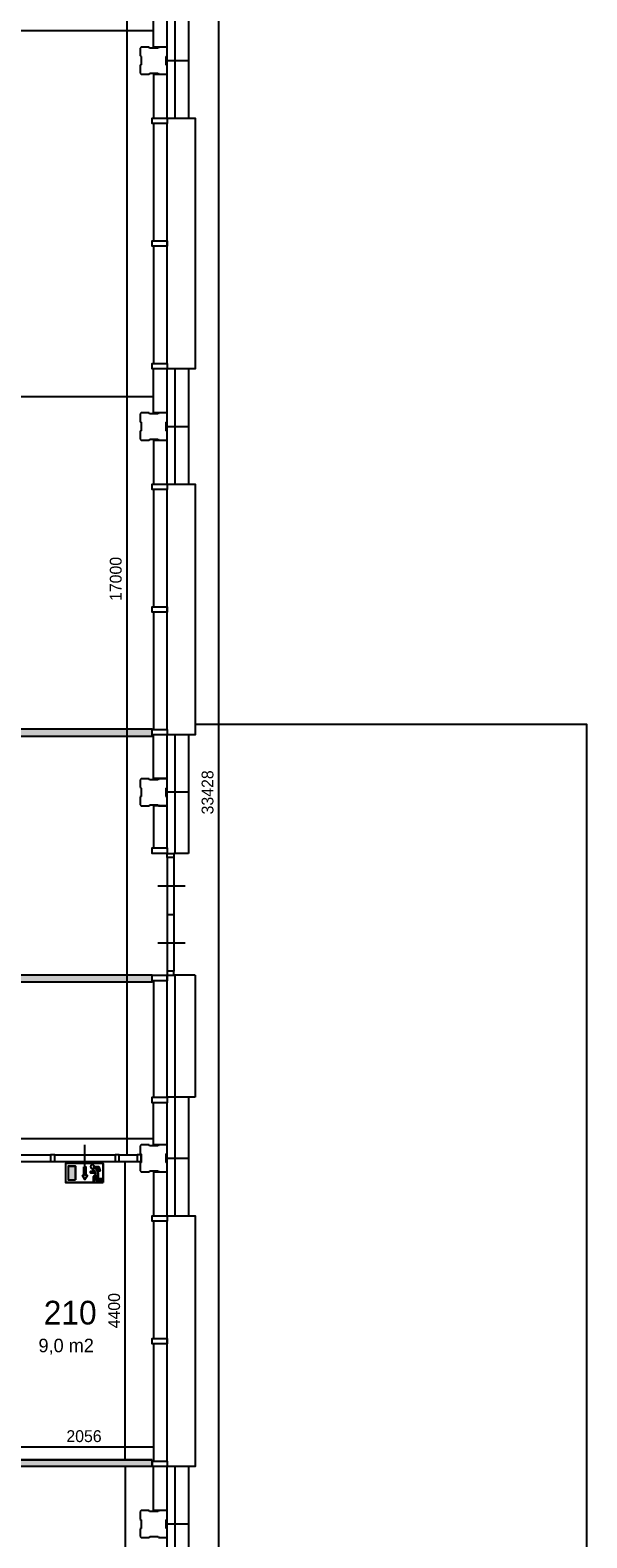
# Model space of a CAD drawing. Extents: x 393774 to 561444, y -100020 to -6220.
# Tile 31 of 47: x 553220 to 561444, y -83023 to -60770. Entities that reach past the tile are written whole.
import ezdxf

# ---------------------------------------------------------------- set-up
doc = ezdxf.new("R2010")
doc.units = 0
doc.header["$MEASUREMENT"] = 0
doc.header["$PDMODE"] = 35
doc.header["$PDSIZE"] = -0.5
doc.layers.get('0').update_dxf_attribs({"linetype": 'CONTINUOUS'})
doc.layers.get('DEFPOINTS').update_dxf_attribs({"linetype": 'CONTINUOUS'})
for name, color, linetype in [('AA$1A---_ARCEER', 252, 'CONTINUOUS'), ('AL21----_BUITENWAND', 252, 'CONTINUOUS'), ('AL22----_BINNENWAND', 252, 'CONTINUOUS'), ('AL31----_BUITENKOZIJN', 252, 'CONTINUOUS'), ('AL32----_BINNENKOZIJN', 252, 'CONTINUOUS'), ('AM$1A---_MAATVOERING', 252, 'CONTINUOUS'), ('Betonpalen', 252, 'CONTINUOUS'), ('Brandweer', 252, 'CONTINUOUS'), ('LAYER01', 252, 'CONTINUOUS'), ('M2', 252, 'CONTINUOUS')]:
    doc.layers.add(name, color=color, linetype=linetype)
doc.styles.add('B-01', font='b-gbp')
doc.dimstyles.new('BBA_STAND', dxfattribs={"dimtxt": 175, "dimasz": 1, "dimexe": 1, "dimexo": 0.001, "dimgap": 75, "dimtad": 1, "dimdec": 0, "dimzin": 0, "dimdsep": 46, "dimtxsty": 'B-01', "dimblk": 'NONE', "dimblk1": 'NONE', "dimblk2": 'PIJL1', "dimcen": 1, "dimse1": 1, "dimse2": 1, "dimclrd": 256, "dimclre": 1, "dimclrt": 256, "dimadec": 0, "dimazin": 0, "dimtfac": 1, "dimtdec": 0, "dimtmove": 0, "dimatfit": 0, "dimldrblk": 'PIJL1', "dimfxl": 1, "dimtolj": 1, "dimtzin": 0, "dimarcsym": 0})

# ---------------------------------------------------------------- blocks, each defined once
blk = doc.blocks.new('*D114')
at = {"layer": 'AM$1A---_MAATVOERING', "lineweight": -2, "transparency": 16777216}
blk.add_line((554625, -81970), (554625, -88220), dxfattribs=at)
at = {"layer": 'DEFPOINTS', "color": 0, "transparency": 16777216}
for p in [(547277, -81970), (549127, -88220), (554625, -88220)]:
    blk.add_point(p, dxfattribs=at)
at = {"layer": 'AM$1A---_MAATVOERING', "transparency": 16777216, "insert": (554462, -85095), "char_height": 175, "attachment_point": 5, "rotation": 90, "style": 'B-01'}
blk.add_mtext('\\A1;6250', dxfattribs=at)
blk = doc.blocks.new('_None')
blk = doc.blocks.new('PIJL1')
at = {"color": 1, "linetype": 'ByBlock'}
blk.add_line((0, 83), (0, -83), dxfattribs=at)
blk.add_solid([(-100, 17), (-100, -17), (0, 0)], dxfattribs=at)
blk = doc.blocks.new('*D115')
at = {"layer": 'AM$1A---_MAATVOERING', "lineweight": -2, "transparency": 16777216}
blk.add_line((554625, -81870), (554625, -77470), dxfattribs=at)
at = {"layer": 'DEFPOINTS', "color": 0, "transparency": 16777216}
for p in [(553254, -77470), (554625, -77470), (553544, -81870)]:
    blk.add_point(p, dxfattribs=at)
at = {"layer": 'AM$1A---_MAATVOERING', "transparency": 16777216, "insert": (554462, -79670), "char_height": 175, "attachment_point": 5, "rotation": 90, "style": 'B-01'}
blk.add_mtext('\\A1;4400', dxfattribs=at)
blk = doc.blocks.new('*D116')
at = {"layer": 'AM$1A---_MAATVOERING', "lineweight": -2, "transparency": 16777216}
blk.add_line((555044, -81685), (552988, -81685), dxfattribs=at)
at = {"layer": 'DEFPOINTS', "color": 0, "transparency": 16777216}
for p in [(552988, -81685), (552988, -81866), (555044, -82299)]:
    blk.add_point(p, dxfattribs=at)
at = {"layer": 'AM$1A---_MAATVOERING', "transparency": 16777216, "insert": (554016, -81523), "char_height": 175, "attachment_point": 5, "style": 'B-01'}
blk.add_mtext('\\A1;2056', dxfattribs=at)
blk = doc.blocks.new('*D122')
at = {"layer": 'AM$1A---_MAATVOERING', "lineweight": -2, "transparency": 16777216}
blk.add_line((554649, -60370), (554649, -77370), dxfattribs=at)
at = {"layer": 'DEFPOINTS', "color": 0, "transparency": 16777216}
for p in [(553584, -60370), (548804, -77370), (554649, -77370)]:
    blk.add_point(p, dxfattribs=at)
at = {"layer": 'AM$1A---_MAATVOERING', "transparency": 16777216, "insert": (554486, -68870), "char_height": 175, "attachment_point": 5, "rotation": 90, "style": 'B-01'}
blk.add_mtext('\\A1;17000', dxfattribs=at)
blk = doc.blocks.new('*D123')
at = {"layer": 'AM$1A---_MAATVOERING', "lineweight": -2, "transparency": 16777216}
blk.add_line((555044, -66183), (549744, -66183), dxfattribs=at)
at = {"layer": 'DEFPOINTS', "color": 0, "transparency": 16777216}
for p in [(549744, -66103), (549744, -66183), (555044, -66103)]:
    blk.add_point(p, dxfattribs=at)
at = {"layer": 'AM$1A---_MAATVOERING', "transparency": 16777216, "insert": (552394, -66021), "char_height": 175, "attachment_point": 5, "style": 'B-01'}
blk.add_mtext('\\A1;5300', dxfattribs=at)
blk = doc.blocks.new('*D124')
at = {"layer": 'AM$1A---_MAATVOERING', "lineweight": -2, "transparency": 16777216}
blk.add_line((555044, -60780), (544294, -60780), dxfattribs=at)
at = {"layer": 'DEFPOINTS', "color": 0, "transparency": 16777216}
for p in [(544294, -60780), (544294, -61738), (555044, -61738)]:
    blk.add_point(p, dxfattribs=at)
at = {"layer": 'AM$1A---_MAATVOERING', "transparency": 16777216, "insert": (549669, -60618), "char_height": 175, "attachment_point": 5, "style": 'B-01'}
blk.add_mtext('\\A1;10750', dxfattribs=at)
blk = doc.blocks.new('*D125')
at = {"layer": 'AM$1A---_MAATVOERING', "lineweight": -2, "transparency": 16777216}
blk.add_line((546994, -77128), (555044, -77128), dxfattribs=at)
at = {"layer": 'DEFPOINTS', "color": 0, "transparency": 16777216}
for p in [(555044, -76918), (546994, -77057), (555044, -77128)]:
    blk.add_point(p, dxfattribs=at)
at = {"layer": 'AM$1A---_MAATVOERING', "transparency": 16777216, "insert": (551019, -76966), "char_height": 175, "attachment_point": 5, "style": 'B-01'}
blk.add_mtext('\\A1;8050', dxfattribs=at)
blk = doc.blocks.new('*D149')
at = {"layer": 'AM$1A---_MAATVOERING', "lineweight": -2, "transparency": 16777216}
blk.add_line((556004, -55306), (556004, -88734), dxfattribs=at)
at = {"layer": 'DEFPOINTS', "color": 0, "transparency": 16777216}
for p in [(555558, -55306), (555558, -88734), (556004, -88734)]:
    blk.add_point(p, dxfattribs=at)
at = {"layer": 'AM$1A---_MAATVOERING', "transparency": 16777216, "insert": (555842, -72020), "char_height": 175, "attachment_point": 5, "rotation": 90, "style": 'B-01'}
blk.add_mtext('\\A1;33428', dxfattribs=at)

msp = doc.modelspace()

# ---------------------------------------------------------------- hatches: boundary and pattern name
at = {"layer": 'AA$1A---_ARCEER'}
for points in [[(549744.3, -71088.2), (549744.3, -71188.2), (555024.3, -71188.2), (555024.3, -71088.2)], [(550749.3, -74718.3), (550749.3, -74818.3), (555024.3, -74818.2), (555024.3, -74718.2)], [(555024.3, -81970.1), (555024.3, -81870.1), (548944.3, -81870.1), (546994.3, -81870.1), (546994.3, -76468.2), (546894.3, -76468.2), (546894.3, -81970.1)]]:
    msp.add_hatch(color=256, dxfattribs=at).paths.add_polyline_path(points)
at = {"layer": 'Brandweer'}
h = msp.add_hatch(color=256, dxfattribs=at)
h.paths.add_polyline_path([(553890.7, -77535.4), (553779.7, -77535.4), (553779.7, -77738.8), (553890.7, -77738.8)])
h.paths.add_polyline_path([(554148.5, -77579.8), (554151.8, -77578.8), (554153.3, -77578.3), (554158.9, -77575.6), (554159.5, -77575.2), (554165.2, -77570.8), (554165.5, -77570.6), (554168.6, -77567.1), (554169, -77566.6), (554172.3, -77561.4), (554172.5, -77561), (554175.8, -77551.4), (554175.9, -77551.1), (554176.5, -77544.5), (554176.5, -77544.6), (554237.5, -77544.6), (554252.5, -77604.7), (554228.7, -77604.7), (554219.4, -77567.7), (554192.5, -77567.7), (554223.6, -77636.2), (554223.6, -77725), (554288.4, -77725), (554288.4, -77748.1), (554200.5, -77748.1), (554200.5, -77674.1), (554172.8, -77709.8), (554172.8, -77771.2), (554149.6, -77771.2), (554149.6, -77701.8), (554189.5, -77650.6), (554168.1, -77603.5), (554168.1, -77637.1), (554112.6, -77637.1), (554112.6, -77614), (554145, -77614), (554145, -77580.4), (554145.4, -77580.4), (554145.8, -77580.3), (554146.2, -77580.3), (554146.6, -77580.2), (554147, -77580.1)])
h.paths.add_polyline_path([(554166.8, -77536), (554166.7, -77535.8), (554164.5, -77530.8), (554164.4, -77530.7), (554161.7, -77526.9), (554161.7, -77526.8), (554159.5, -77524.5), (554159.3, -77524.3), (554155.7, -77521.5), (554155.6, -77521.4), (554151.8, -77519.3), (554151.7, -77519.3), (554146.1, -77517.5), (554146, -77517.5), (554138.8, -77516.9), (554138.7, -77516.9), (554132.6, -77518), (554132.5, -77518), (554128.4, -77519.6), (554128.3, -77519.6), (554126.4, -77520.6), (554126.2, -77520.8), (554123.7, -77522.4), (554123.6, -77522.6), (554121.6, -77524.2), (554121.5, -77524.3), (554118.5, -77527.6), (554118.4, -77527.8), (554116.2, -77531.1), (554116.1, -77531.3), (554114.2, -77535.5), (554114.2, -77535.6), (554112.9, -77541.2), (554112.8, -77541.4), (554112.7, -77545.4), (554112.7, -77545.6), (554113, -77548.9), (554113, -77549.1), (554114.5, -77554.6), (554114.6, -77554.8), (554116.1, -77558), (554116.2, -77558.2), (554119.1, -77562.4), (554119.2, -77562.5), (554123.5, -77566.6), (554123.6, -77566.7), (554126.3, -77568.5), (554126.4, -77568.6), (554130.7, -77570.6), (554130.8, -77570.6), (554135.1, -77571.8), (554135.1, -77571.8), (554141.8, -77572.3), (554141.8, -77572.3), (554147.8, -77571.3), (554147.9, -77571.3), (554152, -77569.8), (554152.1, -77569.7), (554155.3, -77568), (554155.5, -77567.9), (554158.5, -77565.6), (554158.6, -77565.5), (554161.9, -77562.2), (554164.5, -77558.3), (554164.6, -77558.1), (554166.1, -77555), (554166.2, -77554.9), (554167.4, -77550.8), (554167.5, -77550.6), (554167.9, -77548), (554167.9, -77547.8), (554168.1, -77543.3), (554168.1, -77543.3), (554167.8, -77540.5)])
edge = h.paths.add_edge_path()
edge.add_line((554042.4, -77547.5), (554042.4, -77677))
edge.add_line((554028.5, -77732.5), (554065.5, -77677))
edge.add_line((554065.5, -77677), (554042.4, -77677))
edge.add_line((554014.7, -77547.5), (554014.7, -77677))
edge.add_line((553991.5, -77677), (554028.5, -77732.5))
h = msp.add_hatch(color=256, dxfattribs=at)
h.paths.add_polyline_path([(554014.7, -77547.5), (554042.4, -77547.5), (554042.4, -77677), (554065.5, -77677), (554028.5, -77732.5), (553991.5, -77677), (554014.7, -77677)], flags=17)
edge = h.paths.add_edge_path()
edge.add_line((554014.7, -77677), (553991.5, -77677))
edge.add_line((553991.5, -77677), (554028.5, -77732.5))
edge.add_line((554028.5, -77732.5), (554065.5, -77677))
edge.add_line((554065.5, -77677), (554042.4, -77677))
edge.add_line((554042.4, -77547.5), (554042.4, -77677))
edge.add_line((554014.7, -77547.5), (554014.7, -77677))

# ---------------------------------------------------------------- linework, layer by layer
at = {"layer": 'AA$1A---_ARCEER'}
for points in [[(549744.3, -71188.2), (555024.3, -71188.2), (555024.3, -71088.2), (549744.3, -71088.2)], [(550749.3, -74818.3), (555024.3, -74818.2), (555024.3, -74718.2), (550749.3, -74718.3)]]:
    msp.add_lwpolyline(points, close=True, dxfattribs=at)
at = {"layer": 'AL21----_BUITENWAND'}
for p, q in [((555044.3, -61020.1), (555044.3, -60370.1)), ((555244.3, -62070.1), (555244.3, -60370.1)), ((555358.3, -60370.1), (555358.3, -62070.1)), ((555558.3, -60370.1), (555558.3, -62070.1)), ((555244.3, -61020.1), (555044.3, -61020.1)), ((555558.3, -61222.9), (555244.3, -61222.9)), ((555244.3, -61425.8), (555044.3, -61425.8)), ((555044.3, -61425.8), (555044.3, -62070.1)), ((555044.3, -66420.1), (555044.3, -65770.1)), ((555244.3, -67470.1), (555244.3, -65770.1)), ((555358.3, -65770.1), (555358.3, -67470.1)), ((555558.3, -65770.1), (555558.3, -67470.1)), ((555244.3, -66420.1), (555044.3, -66420.1)), ((555558.3, -66622.9), (555244.3, -66622.9)), ((555244.3, -66825.8), (555044.3, -66825.8)), ((555044.3, -66825.8), (555044.3, -67470.1)), ((555044.3, -71814.3), (555044.3, -71164.3)), ((555244.3, -72840.1), (555244.3, -71164.3)), ((555358.3, -71164.3), (555358.3, -72920.1)), ((555558.3, -71164.3), (555558.3, -72920.1)), ((555244.3, -71814.3), (555044.3, -71814.3)), ((555558.3, -72017.2), (555244.3, -72017.2)), ((555244.3, -72220.1), (555044.3, -72220.1)), ((555044.3, -72220.1), (555044.3, -72840.1)), ((555358.3, -76520.1), (555358.3, -78270.1)), ((555558.3, -76520.1), (555558.3, -78270.1)), ((555044.3, -77220.1), (555044.3, -76600.1)), ((555244.3, -78270.1), (555244.3, -76600.1)), ((555244.3, -77220.1), (555044.3, -77220.1)), ((555558.3, -77422.9), (555244.3, -77422.9)), ((555244.3, -77625.8), (555044.3, -77625.8)), ((555044.3, -77625.8), (555044.3, -78270.1)), ((555044.3, -82620.1), (555044.3, -81970.1)), ((555244.3, -83670.1), (555244.3, -81970.1)), ((555358.3, -81970.1), (555358.3, -83670.1)), ((555558.3, -81970.1), (555558.3, -83670.1)), ((555244.3, -82620.1), (555044.3, -82620.1)), ((555558.3, -82822.9), (555244.3, -82822.9))]:
    msp.add_line(p, q, dxfattribs=at)
at = {"layer": 'AL22----_BINNENWAND'}
for points in [[(543244.3, -88834.1), (543244.3, -94620.1), (561444.3, -94620.1), (561444.3, -71020.1), (555658.3, -71020.1)], [(561444.3, -71020.1), (555658.3, -71020.1)], [(561444.3, -94620.1), (561444.3, -71020.1)], [(555024.3, -81970.1), (546894.3, -81970.1), (546894.3, -76468.2)], [(555024.3, -81970.1), (546894.3, -81970.1), (546894.3, -76468.2)], [(546994.3, -81870.1), (555024.3, -81870.1)], [(555024.3, -81870.1), (548944.3, -81870.1)], [(555024.3, -81870.1), (548944.3, -81870.1)], [(555024.3, -81870.1), (555024.3, -81970.1)], [(555024.3, -81870.1), (555024.3, -81970.1)], [(555024.3, -81870.1), (555024.3, -81970.1)], [(555024.3, -81970.1), (546894.3, -81970.1)]]:
    msp.add_lwpolyline(points, dxfattribs=at)
at = {"layer": 'AL31----_BUITENKOZIJN'}
msp.add_line((555658.3, -76520.1), (555244.3, -76520.1), dxfattribs=at)
for points in [[(555244.3, -62070.1), (555244.3, -62150.1), (555024.3, -62150.1), (555024.3, -62070.1)], [(555244.3, -62070.1), (555244.3, -62150.1), (555024.3, -62150.1), (555024.3, -62070.1)], [(555244.3, -63880.1), (555244.3, -63960.1), (555024.3, -63960.1), (555024.3, -63880.1)], [(555244.3, -63880.1), (555244.3, -63960.1), (555024.3, -63960.1), (555024.3, -63880.1)], [(555244.3, -65690.1), (555244.3, -65770.1), (555024.3, -65770.1), (555024.3, -65690.1)], [(555244.3, -65690.1), (555244.3, -65770.1), (555024.3, -65770.1), (555024.3, -65690.1)], [(555244.3, -67470.1), (555244.3, -67550.1), (555024.3, -67550.1), (555024.3, -67470.1)], [(555244.3, -67470.1), (555244.3, -67550.1), (555024.3, -67550.1), (555024.3, -67470.1)], [(555244.3, -69280.1), (555244.3, -69360.1), (555024.3, -69360.1), (555024.3, -69280.1)], [(555244.3, -69280.1), (555244.3, -69360.1), (555024.3, -69360.1), (555024.3, -69280.1)], [(555244.3, -71090.1), (555244.3, -71170.1), (555024.3, -71170.1), (555024.3, -71090.1)], [(555244.3, -71090.1), (555244.3, -71170.1), (555024.3, -71170.1), (555024.3, -71090.1)], [(555244.3, -72840.1), (555244.3, -72920.1), (555024.3, -72920.1), (555024.3, -72840.1)], [(555344.3, -72920.1), (555344.3, -72980.1), (555244.3, -72980.1), (555244.3, -72920.1)], [(555244.3, -74720.1), (555244.3, -74800.1), (555024.3, -74800.1), (555024.3, -74720.1)], [(555344.3, -74720.1), (555344.3, -74660.3), (555244.5, -74660.3), (555244.5, -74720.1)], [(555244.3, -76520.1), (555244.3, -76600.1), (555024.3, -76600.1), (555024.3, -76520.1)], [(555244.3, -78270.1), (555244.3, -78350.1), (555024.3, -78350.1), (555024.3, -78270.1)], [(555244.3, -78270.1), (555244.3, -78350.1), (555024.3, -78350.1), (555024.3, -78270.1)], [(555244.3, -80080.1), (555244.3, -80160.1), (555024.3, -80160.1), (555024.3, -80080.1)], [(555244.3, -80080.1), (555244.3, -80160.1), (555024.3, -80160.1), (555024.3, -80080.1)], [(555244.3, -81890.1), (555244.3, -81970.1), (555024.3, -81970.1), (555024.3, -81890.1)], [(555244.3, -81890.1), (555244.3, -81970.1), (555024.3, -81970.1), (555024.3, -81890.1)]]:
    msp.add_lwpolyline(points, close=True, dxfattribs=at)
for points in [[(555244.3, -62070.1), (555658.3, -62070.1), (555658.3, -65770.1), (555558.3, -65770.1)], [(555358.3, -62070.1), (555658.3, -62070.1), (555658.3, -65770.1), (555558.3, -65770.1)], [(555044.3, -62150.1), (555044.3, -63880.1)], [(555044.3, -62150.1), (555044.3, -63880.1)], [(555244.3, -65690.1), (555244.3, -62150.1)], [(555044.3, -63960.1), (555044.3, -65690.1)], [(555044.3, -63960.1), (555044.3, -65690.1)], [(555244.3, -63960.1), (555244.3, -63880.1)], [(555244.3, -63960.1), (555244.3, -63880.1)], [(555658.3, -65770.1), (555244.3, -65770.1)], [(555044.3, -67550.1), (555044.3, -69280.1)], [(555044.3, -67550.1), (555044.3, -69280.1)], [(555244.3, -67470.1), (555658.3, -67470.1), (555658.3, -71170.1), (555558.3, -71170.1)], [(555244.3, -71090.1), (555244.3, -67550.1)], [(555358.3, -67470.1), (555658.3, -67470.1), (555658.3, -71170.1), (555558.3, -71170.1)], [(555044.3, -69360.1), (555044.3, -71090.1)], [(555044.3, -69360.1), (555044.3, -71090.1)], [(555244.3, -69360.1), (555244.3, -69280.1)], [(555244.3, -69360.1), (555244.3, -69280.1)], [(555658.3, -71170.1), (555244.3, -71170.1)], [(555244.3, -72980.1), (555244.5, -74660.3)], [(555558.3, -72920.1), (555344.3, -72920.1)], [(555344.3, -72980.1), (555344.3, -74660.3)], [(555108.3, -73400.1), (555308.3, -73400.1), (555508.3, -73400.1)], [(555244.3, -73820.2), (555344.3, -73820.2)], [(555108.3, -74240.3), (555308.3, -74240.3), (555508.3, -74240.3)], [(555244.3, -76520.1), (555244.3, -74720.1)], [(555658.3, -74720.1), (555344.3, -74720.1)], [(555358.3, -74720.1), (555358.3, -76520.1)], [(555658.3, -74720.1), (555658.3, -76520.1)], [(555658.3, -74720.1), (555658.3, -76520.1)], [(555044.3, -74800.1), (555044.3, -76520.1)], [(555044.3, -74800.1), (555044.3, -76520.1)], [(555244.3, -78270.1), (555658.3, -78270.1), (555658.3, -81970.1), (555558.3, -81970.1)], [(555358.3, -78270.1), (555658.3, -78270.1), (555658.3, -81970.1), (555558.3, -81970.1)], [(555044.3, -78350.1), (555044.3, -80080.1)], [(555044.3, -78350.1), (555044.3, -80080.1)], [(555244.3, -81890.1), (555244.3, -78350.1)], [(555244.3, -80160.1), (555244.3, -80080.1)], [(555244.3, -80160.1), (555244.3, -80080.1)], [(555044.3, -80160.1), (555044.3, -81890.1)], [(555044.3, -80160.1), (555044.3, -81890.1)], [(555658.3, -81970.1), (555244.3, -81970.1)]]:
    msp.add_lwpolyline(points, dxfattribs=at)
at = {"layer": 'AL32----_BINNENKOZIJN'}
for points in [[(552987.7, -77370.1), (553520.4, -77370.1)], [(553584.3, -77370.1), (554474.5, -77370.1)], [(554029.4, -77620), (554029.4, -77420), (554029.4, -77220)], [(554534.3, -77370.1), (554799.6, -77370.1)], [(552987.7, -77469.1), (553520.4, -77469.1)], [(553584.3, -77469.1), (554474.5, -77469.1)], [(554534.3, -77469.1), (554799.6, -77469.1)]]:
    msp.add_lwpolyline(points, dxfattribs=at)
for points in [[(553584.3, -77370.1), (553520.4, -77370.1), (553520.4, -77469.1), (553584.3, -77469.1)], [(554534.3, -77370.1), (554474.5, -77370.1), (554474.5, -77469.1), (554534.3, -77469.1)], [(554859.4, -77370.1), (554799.6, -77370.1), (554799.6, -77469.1), (554859.4, -77469.1)]]:
    msp.add_lwpolyline(points, close=True, dxfattribs=at)
at = {"layer": 'Betonpalen'}
for p, q in [((554859.4, -61020.1), (554844.4, -61035.1)), ((554859.4, -61020.1), (554844.4, -61035.1)), ((554844.4, -61035.1), (554844.4, -61150.1)), ((554844.4, -61035.1), (554844.4, -61150.1)), ((554844.4, -61150.1), (554859.4, -61158.1)), ((554844.4, -61150.1), (554859.4, -61158.1)), ((554980.4, -61020.1), (554859.4, -61020.1)), ((554980.4, -61020.1), (554859.4, -61020.1)), ((554859.4, -61158.1), (554859.4, -61283.1)), ((554859.4, -61158.1), (554859.4, -61283.1)), ((554985.4, -61035.1), (554980.4, -61020.1)), ((554985.4, -61035.1), (554980.4, -61020.1)), ((555110.4, -61035.1), (554985.4, -61035.1)), ((555110.4, -61035.1), (554985.4, -61035.1)), ((555118.4, -61020.1), (555110.4, -61035.1)), ((555118.4, -61020.1), (555110.4, -61035.1)), ((555229.4, -61020.1), (555118.4, -61020.1)), ((555229.4, -61020.1), (555118.4, -61020.1)), ((555244.4, -61035.1), (555229.4, -61020.1)), ((555244.4, -61035.1), (555229.4, -61020.1)), ((555229.4, -61157.1), (555244.4, -61152.1)), ((555229.4, -61157.1), (555244.4, -61152.1)), ((555229.4, -61282.1), (555229.4, -61157.1)), ((555229.4, -61282.1), (555229.4, -61157.1)), ((555244.4, -61152.1), (555244.4, -61035.1)), ((555244.4, -61152.1), (555244.4, -61035.1)), ((554859.4, -61283.1), (554844.4, -61288.1)), ((554859.4, -61283.1), (554844.4, -61288.1)), ((554844.4, -61288.1), (554844.4, -61405.1)), ((554844.4, -61288.1), (554844.4, -61405.1)), ((554844.4, -61405.1), (554859.4, -61420.1)), ((554844.4, -61405.1), (554859.4, -61420.1)), ((554978.4, -61420.1), (554986.4, -61405.1)), ((554978.4, -61420.1), (554986.4, -61405.1)), ((554986.4, -61405.1), (555111.4, -61405.1)), ((554986.4, -61405.1), (555111.4, -61405.1)), ((555111.4, -61405.1), (555116.4, -61420.1)), ((555111.4, -61405.1), (555116.4, -61420.1)), ((555244.4, -61290.1), (555229.4, -61282.1)), ((555244.4, -61290.1), (555229.4, -61282.1)), ((555229.4, -61420.1), (555244.4, -61405.1)), ((555229.4, -61420.1), (555244.4, -61405.1)), ((555244.4, -61405.1), (555244.4, -61290.1)), ((555244.4, -61405.1), (555244.4, -61290.1)), ((554859.4, -61420.1), (554978.4, -61420.1)), ((554859.4, -61420.1), (554978.4, -61420.1)), ((555116.4, -61420.1), (555229.4, -61420.1)), ((555116.4, -61420.1), (555229.4, -61420.1)), ((554859.4, -66420.1), (554844.4, -66435.1)), ((554859.4, -66420.1), (554844.4, -66435.1)), ((554844.4, -66435.1), (554844.4, -66550.1)), ((554844.4, -66435.1), (554844.4, -66550.1)), ((554980.4, -66420.1), (554859.4, -66420.1)), ((554980.4, -66420.1), (554859.4, -66420.1)), ((554985.4, -66435.1), (554980.4, -66420.1)), ((554985.4, -66435.1), (554980.4, -66420.1)), ((555110.4, -66435.1), (554985.4, -66435.1)), ((555110.4, -66435.1), (554985.4, -66435.1)), ((555118.4, -66420.1), (555110.4, -66435.1)), ((555118.4, -66420.1), (555110.4, -66435.1)), ((555229.4, -66420.1), (555118.4, -66420.1)), ((555229.4, -66420.1), (555118.4, -66420.1)), ((555244.4, -66435.1), (555229.4, -66420.1)), ((555244.4, -66435.1), (555229.4, -66420.1)), ((555244.4, -66552.1), (555244.4, -66435.1)), ((555244.4, -66552.1), (555244.4, -66435.1)), ((554844.4, -66550.1), (554859.4, -66558.1)), ((554844.4, -66550.1), (554859.4, -66558.1)), ((554859.4, -66683.1), (554844.4, -66688.1)), ((554859.4, -66683.1), (554844.4, -66688.1)), ((554844.4, -66688.1), (554844.4, -66805.1)), ((554844.4, -66688.1), (554844.4, -66805.1)), ((554859.4, -66558.1), (554859.4, -66683.1)), ((554859.4, -66558.1), (554859.4, -66683.1)), ((555229.4, -66557.1), (555244.4, -66552.1)), ((555229.4, -66557.1), (555244.4, -66552.1)), ((555229.4, -66682.1), (555229.4, -66557.1)), ((555229.4, -66682.1), (555229.4, -66557.1)), ((555244.4, -66690.1), (555229.4, -66682.1)), ((555244.4, -66690.1), (555229.4, -66682.1)), ((555244.4, -66805.1), (555244.4, -66690.1)), ((555244.4, -66805.1), (555244.4, -66690.1)), ((554844.4, -66805.1), (554859.4, -66820.1)), ((554844.4, -66805.1), (554859.4, -66820.1)), ((554859.4, -66820.1), (554978.4, -66820.1)), ((554859.4, -66820.1), (554978.4, -66820.1)), ((554978.4, -66820.1), (554986.4, -66805.1)), ((554978.4, -66820.1), (554986.4, -66805.1)), ((554986.4, -66805.1), (555111.4, -66805.1)), ((554986.4, -66805.1), (555111.4, -66805.1)), ((555111.4, -66805.1), (555116.4, -66820.1)), ((555111.4, -66805.1), (555116.4, -66820.1)), ((555116.4, -66820.1), (555229.4, -66820.1)), ((555116.4, -66820.1), (555229.4, -66820.1)), ((555229.4, -66820.1), (555244.4, -66805.1)), ((555229.4, -66820.1), (555244.4, -66805.1)), ((554859.4, -71820.1), (554844.4, -71835.1)), ((554859.4, -71820.1), (554844.4, -71835.1)), ((554844.4, -71835.1), (554844.4, -71950.1)), ((554844.4, -71835.1), (554844.4, -71950.1)), ((554980.4, -71820.1), (554859.4, -71820.1)), ((554980.4, -71820.1), (554859.4, -71820.1)), ((554985.4, -71835.1), (554980.4, -71820.1)), ((554985.4, -71835.1), (554980.4, -71820.1)), ((555110.4, -71835.1), (554985.4, -71835.1)), ((555110.4, -71835.1), (554985.4, -71835.1)), ((555118.4, -71820.1), (555110.4, -71835.1)), ((555118.4, -71820.1), (555110.4, -71835.1)), ((555229.4, -71820.1), (555118.4, -71820.1)), ((555229.4, -71820.1), (555118.4, -71820.1)), ((555244.4, -71835.1), (555229.4, -71820.1)), ((555244.4, -71835.1), (555229.4, -71820.1)), ((555244.4, -71952.1), (555244.4, -71835.1)), ((555244.4, -71952.1), (555244.4, -71835.1)), ((554844.4, -71950.1), (554859.4, -71958.1)), ((554844.4, -71950.1), (554859.4, -71958.1)), ((554859.4, -72083.1), (554844.4, -72088.1)), ((554859.4, -72083.1), (554844.4, -72088.1)), ((554844.4, -72088.1), (554844.4, -72205.1)), ((554844.4, -72088.1), (554844.4, -72205.1)), ((554859.4, -71958.1), (554859.4, -72083.1)), ((554859.4, -71958.1), (554859.4, -72083.1)), ((555229.4, -71957.1), (555244.4, -71952.1)), ((555229.4, -71957.1), (555244.4, -71952.1)), ((555229.4, -72082.1), (555229.4, -71957.1)), ((555229.4, -72082.1), (555229.4, -71957.1)), ((555244.4, -72090.1), (555229.4, -72082.1)), ((555244.4, -72090.1), (555229.4, -72082.1)), ((555244.4, -72205.1), (555244.4, -72090.1)), ((555244.4, -72205.1), (555244.4, -72090.1)), ((554844.4, -72205.1), (554859.4, -72220.1)), ((554844.4, -72205.1), (554859.4, -72220.1)), ((554859.4, -72220.1), (554978.4, -72220.1)), ((554859.4, -72220.1), (554978.4, -72220.1)), ((554978.4, -72220.1), (554986.4, -72205.1)), ((554978.4, -72220.1), (554986.4, -72205.1)), ((554986.4, -72205.1), (555111.4, -72205.1)), ((554986.4, -72205.1), (555111.4, -72205.1)), ((555111.4, -72205.1), (555116.4, -72220.1)), ((555111.4, -72205.1), (555116.4, -72220.1)), ((555116.4, -72220.1), (555229.4, -72220.1)), ((555116.4, -72220.1), (555229.4, -72220.1)), ((555229.4, -72220.1), (555244.4, -72205.1)), ((555229.4, -72220.1), (555244.4, -72205.1)), ((554859.4, -77220.1), (554844.4, -77235.1)), ((554859.4, -77220.1), (554844.4, -77235.1)), ((554844.4, -77235.1), (554844.4, -77350.1)), ((554844.4, -77235.1), (554844.4, -77350.1)), ((554844.4, -77350.1), (554859.4, -77358.1)), ((554844.4, -77350.1), (554859.4, -77358.1)), ((554980.4, -77220.1), (554859.4, -77220.1)), ((554980.4, -77220.1), (554859.4, -77220.1)), ((554859.4, -77358.1), (554859.4, -77483.1)), ((554859.4, -77358.1), (554859.4, -77483.1)), ((554985.4, -77235.1), (554980.4, -77220.1)), ((554985.4, -77235.1), (554980.4, -77220.1)), ((555110.4, -77235.1), (554985.4, -77235.1)), ((555110.4, -77235.1), (554985.4, -77235.1)), ((555118.4, -77220.1), (555110.4, -77235.1)), ((555118.4, -77220.1), (555110.4, -77235.1)), ((555229.4, -77220.1), (555118.4, -77220.1)), ((555229.4, -77220.1), (555118.4, -77220.1)), ((555244.4, -77235.1), (555229.4, -77220.1)), ((555244.4, -77235.1), (555229.4, -77220.1)), ((555229.4, -77357.1), (555244.4, -77352.1)), ((555229.4, -77357.1), (555244.4, -77352.1)), ((555229.4, -77482.1), (555229.4, -77357.1)), ((555229.4, -77482.1), (555229.4, -77357.1)), ((555244.4, -77352.1), (555244.4, -77235.1)), ((555244.4, -77352.1), (555244.4, -77235.1)), ((554859.4, -77483.1), (554844.4, -77488.1)), ((554859.4, -77483.1), (554844.4, -77488.1)), ((554844.4, -77488.1), (554844.4, -77605.1)), ((554844.4, -77488.1), (554844.4, -77605.1)), ((554844.4, -77605.1), (554859.4, -77620.1)), ((554844.4, -77605.1), (554859.4, -77620.1)), ((554859.4, -77620.1), (554978.4, -77620.1)), ((554859.4, -77620.1), (554978.4, -77620.1)), ((554978.4, -77620.1), (554986.4, -77605.1)), ((554978.4, -77620.1), (554986.4, -77605.1)), ((554986.4, -77605.1), (555111.4, -77605.1)), ((554986.4, -77605.1), (555111.4, -77605.1)), ((555111.4, -77605.1), (555116.4, -77620.1)), ((555111.4, -77605.1), (555116.4, -77620.1)), ((555116.4, -77620.1), (555229.4, -77620.1)), ((555116.4, -77620.1), (555229.4, -77620.1)), ((555244.4, -77490.1), (555229.4, -77482.1)), ((555244.4, -77490.1), (555229.4, -77482.1)), ((555229.4, -77620.1), (555244.4, -77605.1)), ((555229.4, -77620.1), (555244.4, -77605.1)), ((555244.4, -77605.1), (555244.4, -77490.1)), ((555244.4, -77605.1), (555244.4, -77490.1)), ((554859.4, -82620.1), (554844.4, -82635.1)), ((554859.4, -82620.1), (554844.4, -82635.1)), ((554844.4, -82635.1), (554844.4, -82750.1)), ((554844.4, -82635.1), (554844.4, -82750.1)), ((554844.4, -82750.1), (554859.4, -82758.1)), ((554844.4, -82750.1), (554859.4, -82758.1)), ((554980.4, -82620.1), (554859.4, -82620.1)), ((554980.4, -82620.1), (554859.4, -82620.1)), ((554859.4, -82758.1), (554859.4, -82883.1)), ((554859.4, -82758.1), (554859.4, -82883.1)), ((554985.4, -82635.1), (554980.4, -82620.1)), ((554985.4, -82635.1), (554980.4, -82620.1)), ((555110.4, -82635.1), (554985.4, -82635.1)), ((555110.4, -82635.1), (554985.4, -82635.1)), ((555118.4, -82620.1), (555110.4, -82635.1)), ((555118.4, -82620.1), (555110.4, -82635.1)), ((555229.4, -82620.1), (555118.4, -82620.1)), ((555229.4, -82620.1), (555118.4, -82620.1)), ((555244.4, -82635.1), (555229.4, -82620.1)), ((555244.4, -82635.1), (555229.4, -82620.1)), ((555229.4, -82757.1), (555244.4, -82752.1)), ((555229.4, -82757.1), (555244.4, -82752.1)), ((555229.4, -82882.1), (555229.4, -82757.1)), ((555229.4, -82882.1), (555229.4, -82757.1)), ((555244.4, -82752.1), (555244.4, -82635.1)), ((555244.4, -82752.1), (555244.4, -82635.1)), ((554859.4, -82883.1), (554844.4, -82888.1)), ((554859.4, -82883.1), (554844.4, -82888.1)), ((554844.4, -82888.1), (554844.4, -83005.1)), ((554844.4, -82888.1), (554844.4, -83005.1)), ((555244.4, -82890.1), (555229.4, -82882.1)), ((555244.4, -82890.1), (555229.4, -82882.1)), ((555244.4, -83005.1), (555244.4, -82890.1)), ((555244.4, -83005.1), (555244.4, -82890.1)), ((554844.4, -83005.1), (554859.4, -83020.1)), ((554844.4, -83005.1), (554859.4, -83020.1)), ((554859.4, -83020.1), (554978.4, -83020.1)), ((554859.4, -83020.1), (554978.4, -83020.1)), ((554978.4, -83020.1), (554986.4, -83005.1)), ((554978.4, -83020.1), (554986.4, -83005.1)), ((554986.4, -83005.1), (555111.4, -83005.1)), ((554986.4, -83005.1), (555111.4, -83005.1)), ((555111.4, -83005.1), (555116.4, -83020.1)), ((555111.4, -83005.1), (555116.4, -83020.1)), ((555116.4, -83020.1), (555229.4, -83020.1)), ((555116.4, -83020.1), (555229.4, -83020.1)), ((555229.4, -83020.1), (555244.4, -83005.1)), ((555229.4, -83020.1), (555244.4, -83005.1))]:
    msp.add_line(p, q, dxfattribs=at)
at = {"layer": 'Brandweer'}
for p, q in [((554297.6, -77498.4), (553742.7, -77498.4)), ((553742.7, -77498.4), (553742.7, -77775.8)), ((553779.7, -77535.4), (553779.7, -77738.8)), ((553779.7, -77535.4), (553890.7, -77535.4)), ((553890.7, -77535.4), (553890.7, -77738.8)), ((554014.7, -77547.5), (554014.7, -77677)), ((554042.4, -77547.5), (554042.4, -77677)), ((554112.6, -77637.1), (554112.6, -77614)), ((554112.6, -77614), (554145, -77614)), ((554112.6, -77637.1), (554168.1, -77637.1)), ((554145, -77580.4), (554145, -77614)), ((554189.7, -77650.4), (554149.6, -77701.8)), ((554168.1, -77603.5), (554168.1, -77637.1)), ((554168.1, -77603.5), (554189.5, -77650.6)), ((554176.5, -77544.6), (554237.5, -77544.6)), ((554219.4, -77567.7), (554192.5, -77567.7)), ((554192.5, -77567.7), (554223.6, -77636.2)), ((554219.4, -77567.7), (554228.7, -77604.7)), ((554223.6, -77636.2), (554223.6, -77725)), ((554228.7, -77604.7), (554252.5, -77604.7)), ((554237.5, -77544.6), (554252.5, -77604.7)), ((554297.6, -77498.4), (554297.6, -77775.8)), ((554297.6, -77775.8), (553742.7, -77775.8)), ((553779.7, -77738.8), (553890.7, -77738.8)), ((554014.7, -77677), (553991.5, -77677)), ((553991.5, -77677), (554028.5, -77732.5)), ((554028.5, -77732.5), (554065.5, -77677)), ((554065.5, -77677), (554042.4, -77677)), ((554149.6, -77701.8), (554149.6, -77771.2)), ((554149.6, -77771.2), (554172.8, -77771.2)), ((554200.5, -77674.1), (554172.8, -77709.8)), ((554172.8, -77771.2), (554172.8, -77709.8)), ((554200.5, -77748.1), (554200.5, -77674.1)), ((554288.4, -77748.1), (554200.5, -77748.1)), ((554223.6, -77725), (554288.4, -77725)), ((554288.4, -77725), (554288.4, -77748.1))]:
    msp.add_line(p, q, dxfattribs=at)
for points in [[(554297.6, -77775.8), (554297.6, -77498.4), (553742.7, -77498.4), (553742.7, -77775.8), (554297.6, -77775.8)], [(553890.7, -77738.8), (553890.7, -77535.4), (553779.7, -77535.4), (553779.7, -77738.8), (553890.7, -77738.8)], [(554014.7, -77547.5), (554042.4, -77547.5), (554042.4, -77677), (554065.5, -77677), (554028.5, -77732.5), (553991.5, -77677), (554014.7, -77677), (554014.7, -77547.5)], [(554120.8, -77525), (554119.8, -77526), (554118.9, -77527), (554118.1, -77528.1), (554117.3, -77529.2), (554116.6, -77530.4), (554115.9, -77531.5), (554115.3, -77532.8), (554114.8, -77534), (554114.3, -77535.3), (554113.8, -77536.6), (554113.5, -77537.9), (554113.2, -77539.2), (554112.9, -77540.5), (554112.8, -77541.9), (554112.7, -77543.3), (554112.6, -77544.6), (554112.7, -77546), (554112.8, -77547.3), (554112.9, -77548.7), (554113.2, -77550), (554113.5, -77551.4), (554113.8, -77552.7), (554114.3, -77554), (554114.8, -77555.2), (554115.3, -77556.5), (554115.9, -77557.7), (554116.6, -77558.9), (554117.3, -77560), (554118.1, -77561.1), (554118.9, -77562.2), (554119.8, -77563.2), (554120.8, -77564.2), (554121.8, -77565.2), (554122.8, -77566.1), (554123.9, -77566.9), (554125, -77567.7), (554126.1, -77568.4), (554127.3, -77569.1), (554128.5, -77569.7), (554129.8, -77570.2), (554131, -77570.7), (554132.3, -77571.2), (554133.7, -77571.5), (554135, -77571.8), (554136.3, -77572.1), (554137.7, -77572.2), (554139, -77572.3), (554140.4, -77572.4), (554141.8, -77572.3), (554143.1, -77572.2), (554144.5, -77572.1), (554145.8, -77571.8), (554147.1, -77571.5), (554148.4, -77571.2), (554149.7, -77570.7), (554151, -77570.2), (554152.3, -77569.7), (554153.5, -77569.1), (554154.7, -77568.4), (554155.8, -77567.7), (554156.9, -77566.9), (554158, -77566.1), (554159, -77565.2), (554160, -77564.2), (554160.9, -77563.2), (554161.8, -77562.2), (554162.7, -77561.1), (554163.5, -77560), (554164.2, -77558.9), (554164.9, -77557.7), (554165.5, -77556.5), (554166, -77555.2), (554166.5, -77554), (554166.9, -77552.7), (554167.3, -77551.4), (554167.6, -77550), (554167.8, -77548.7), (554168, -77547.3), (554168.1, -77546), (554168.1, -77544.6), (554168.1, -77543.3), (554168, -77541.9), (554167.8, -77540.5), (554167.6, -77539.2), (554167.3, -77537.9), (554166.9, -77536.6), (554166.5, -77535.3), (554166, -77534), (554165.5, -77532.8), (554164.9, -77531.5), (554164.2, -77530.4), (554163.5, -77529.2), (554162.7, -77528.1), (554161.8, -77527), (554160.9, -77526), (554160, -77525), (554159, -77524.1), (554158, -77523.2), (554156.9, -77522.3), (554155.8, -77521.5), (554154.7, -77520.8), (554153.5, -77520.1), (554152.3, -77519.5), (554151, -77519), (554149.7, -77518.5), (554148.4, -77518.1), (554147.1, -77517.7), (554145.8, -77517.4), (554144.5, -77517.2), (554143.1, -77517), (554141.8, -77516.9), (554140.4, -77516.9), (554139, -77516.9), (554137.7, -77517), (554136.3, -77517.2), (554135, -77517.4), (554133.7, -77517.7), (554132.3, -77518.1), (554131, -77518.5), (554129.8, -77519), (554128.5, -77519.5), (554127.3, -77520.1), (554126.1, -77520.8), (554125, -77521.5), (554123.9, -77522.3), (554122.8, -77523.2), (554121.8, -77524.1), (554120.8, -77525)], [(554288.4, -77748.1), (554288.4, -77725), (554223.6, -77725), (554223.6, -77636.2), (554192.5, -77567.7), (554219.4, -77567.7), (554228.7, -77604.7), (554252.5, -77604.7), (554237.5, -77544.6), (554176.5, -77544.6), (554176, -77550.5), (554175.5, -77552.9), (554174.8, -77555.5), (554173.8, -77558.2), (554172.2, -77561.7), (554170.6, -77564.5), (554169.3, -77566.3), (554167.4, -77568.6), (554165.6, -77570.5), (554162.7, -77573), (554160, -77575), (554157, -77576.7), (554154, -77578.1), (554149.9, -77579.4), (554147, -77580.1), (554145, -77580.8), (554145, -77614), (554112.6, -77614), (554112.6, -77637.1), (554168.1, -77637.1), (554168.1, -77603.5), (554189.5, -77650.6), (554149.6, -77701.8), (554149.6, -77771.2), (554172.8, -77771.2), (554172.8, -77709.8), (554200.5, -77674.1), (554200.5, -77748.1), (554288.4, -77748.1)], [(554167.8, -77540.5), (554166.7, -77535.9), (554164.4, -77530.8), (554161.7, -77526.9), (554159.4, -77524.4), (554155.6, -77521.4), (554151.7, -77519.3), (554146.1, -77517.5), (554138.7, -77516.9), (554132.5, -77518), (554128.4, -77519.6), (554126.3, -77520.7), (554123.7, -77522.5), (554121.5, -77524.3), (554118.4, -77527.7), (554116.1, -77531.2), (554114.2, -77535.5), (554112.9, -77541.3), (554112.7, -77545.5), (554113, -77549), (554114.5, -77554.7), (554116.2, -77558.1), (554119.1, -77562.4), (554123.5, -77566.6), (554126.3, -77568.5), (554130.8, -77570.6), (554135.1, -77571.8), (554141.8, -77572.3), (554147.9, -77571.3), (554152.1, -77569.8), (554155.4, -77568), (554158.6, -77565.6), (554161.9, -77562.2), (554164.6, -77558.2), (554166.2, -77554.9), (554167.5, -77550.7), (554167.9, -77547.9), (554168.1, -77543.3), (554167.8, -77540.5)], [(554176.5, -77544.6), (554176.5, -77545), (554176.5, -77545.4), (554176.5, -77545.8), (554176.5, -77546.2), (554176.5, -77546.6), (554176.4, -77547.1), (554176.4, -77547.5), (554176.4, -77547.9), (554176.3, -77548.3), (554176.3, -77548.7), (554176.2, -77549.1), (554176.2, -77549.5), (554176.1, -77549.9), (554176.1, -77550.3), (554176, -77550.7), (554175.9, -77551.1), (554175.8, -77551.5), (554175.8, -77551.9), (554175.7, -77552.3), (554175.6, -77552.7), (554175.5, -77553.1), (554175.4, -77553.5), (554175.3, -77553.9), (554175.2, -77554.3), (554175.1, -77554.7), (554175, -77555), (554174.9, -77555.4), (554174.7, -77555.8), (554174.6, -77556.2), (554174.5, -77556.6), (554174.3, -77557), (554174.2, -77557.4), (554174, -77557.7), (554173.9, -77558.1), (554173.7, -77558.5), (554173.6, -77558.9), (554173.4, -77559.2), (554173.2, -77559.6), (554173.1, -77560), (554172.9, -77560.4), (554172.7, -77560.7), (554172.5, -77561.1), (554172.4, -77561.4), (554172.2, -77561.8), (554172, -77562.2), (554171.8, -77562.5), (554171.6, -77562.9), (554171.3, -77563.2), (554171.1, -77563.6), (554170.9, -77563.9), (554170.7, -77564.2), (554170.5, -77564.6), (554170.3, -77564.9), (554170, -77565.3), (554169.8, -77565.6), (554169.6, -77565.9), (554169.3, -77566.2), (554169.1, -77566.6), (554168.8, -77566.9), (554168.6, -77567.2), (554168.3, -77567.5), (554168, -77567.8), (554167.8, -77568.2), (554167.5, -77568.5), (554167.2, -77568.8), (554167, -77569.1), (554166.7, -77569.4), (554166.4, -77569.7), (554166.1, -77570), (554165.8, -77570.2), (554165.6, -77570.5), (554165.3, -77570.8), (554165, -77571.1), (554164.7, -77571.4), (554164.4, -77571.6), (554164.1, -77571.9), (554163.7, -77572.2), (554163.4, -77572.4), (554163.1, -77572.7), (554162.8, -77572.9), (554162.5, -77573.2), (554162.2, -77573.4), (554161.8, -77573.7), (554161.5, -77573.9), (554161.2, -77574.2), (554160.8, -77574.4), (554160.5, -77574.6), (554160.2, -77574.8), (554159.8, -77575.1), (554159.5, -77575.3), (554159.1, -77575.5), (554158.8, -77575.7), (554158.4, -77575.9), (554158.1, -77576.1), (554157.7, -77576.3), (554157.4, -77576.5), (554157, -77576.7), (554156.6, -77576.9), (554156.3, -77577.1), (554155.9, -77577.2), (554155.5, -77577.4), (554155.2, -77577.6), (554154.8, -77577.7), (554154.4, -77577.9), (554154, -77578.1), (554153.7, -77578.2), (554153.3, -77578.4), (554152.9, -77578.5), (554152.5, -77578.6), (554152.1, -77578.8), (554151.8, -77578.9), (554151.4, -77579), (554151, -77579.1), (554150.6, -77579.3), (554150.2, -77579.4), (554149.8, -77579.5), (554149.4, -77579.6), (554149, -77579.7), (554148.6, -77579.8), (554148.2, -77579.9), (554147.8, -77580), (554147.4, -77580), (554147, -77580.1), (554146.6, -77580.2), (554146.2, -77580.3), (554145.8, -77580.3), (554145.4, -77580.4), (554145, -77580.4)]]:
    msp.add_lwpolyline(points, dxfattribs=at)
msp.add_lwpolyline([(554176.5, -77544.6), (554175.9, -77551.3), (554172.4, -77561.3), (554168.9, -77566.7), (554165.4, -77570.7), (554159.3, -77575.4), (554152.9, -77578.5), (554148, -77579.9), (554145, -77580.8), (554145, -77614), (554112.6, -77614), (554112.6, -77637.1), (554168.1, -77637.1), (554168.1, -77603.5), (554189.5, -77650.6), (554149.6, -77701.8), (554149.6, -77771.2), (554172.8, -77771.2), (554172.8, -77709.8), (554200.5, -77674.1), (554200.5, -77748.1), (554288.4, -77748.1), (554288.4, -77725), (554223.6, -77725), (554223.6, -77636.2), (554192.5, -77567.7), (554219.4, -77567.7), (554228.7, -77604.7), (554252.5, -77604.7), (554237.5, -77544.6)], close=True, dxfattribs=at)

# ---------------------------------------------------------------- texts
at = {"layer": 'LAYER01', "style": 'B-01'}
msp.add_text('210', height=350, rotation=0, dxfattribs=at).set_placement((553421.9, -79874.1))
at = {"layer": 'M2', "insert": (553343.9, -80084.1), "char_height": 200, "width": 1805, "attachment_point": 1, "style": 'B-01'}
msp.add_mtext('9,0 m2', dxfattribs=at)

# ---------------------------------------------------------------- dimensions: what is measured, and where the dimension line sits
at = {"layer": 'AM$1A---_MAATVOERING'}
for base, p1, p2, picture, middle in [((556004.2, -88734.1), (555558.3, -55306.2), (555558.3, -88734.1), '*D149', (555841.7, -72020.1)), ((554648.9, -77370.1), (553584.3, -60370.1), (548803.9, -77370.1), '*D122', (554486.4, -68870.1)), ((554624.9, -77470.1), (553543.9, -81870.1), (553254.1, -77470.1), '*D115', (554462.4, -79670.1)), ((554624.9, -88220.1), (547276.9, -81970.1), (549126.8, -88220.1), '*D114', (554462.4, -85095.1))]:
    dim = msp.add_linear_dim(base=base, p1=p1, p2=p2, angle=270, dimstyle='BBA_STAND', dxfattribs=at)
    dim.commit()
    dim.dimension.update_dxf_attribs({"geometry": picture, "text_midpoint": middle})
for base, p1, p2, picture, middle in [((544294.3, -60780.1), (555044.3, -61737.6), (544294.3, -61737.6), '*D124', (549669.3, -60617.6)), ((549744.3, -66183.1), (555044.3, -66102.6), (549744.3, -66102.6), '*D123', (552394.3, -66020.6)), ((555044.3, -77128.1), (546994.3, -77057.1), (555044.3, -76917.6), '*D125', (551019.3, -76965.6)), ((552987.9, -81685.3), (555044.3, -82298.8), (552987.9, -81866.3), '*D116', (554016.1, -81522.8))]:
    dim = msp.add_linear_dim(base=base, p1=p1, p2=p2, dimstyle='BBA_STAND', dxfattribs=at)
    dim.commit()
    dim.dimension.update_dxf_attribs({"geometry": picture, "text_midpoint": middle})

doc.saveas('drawing.dxf')
